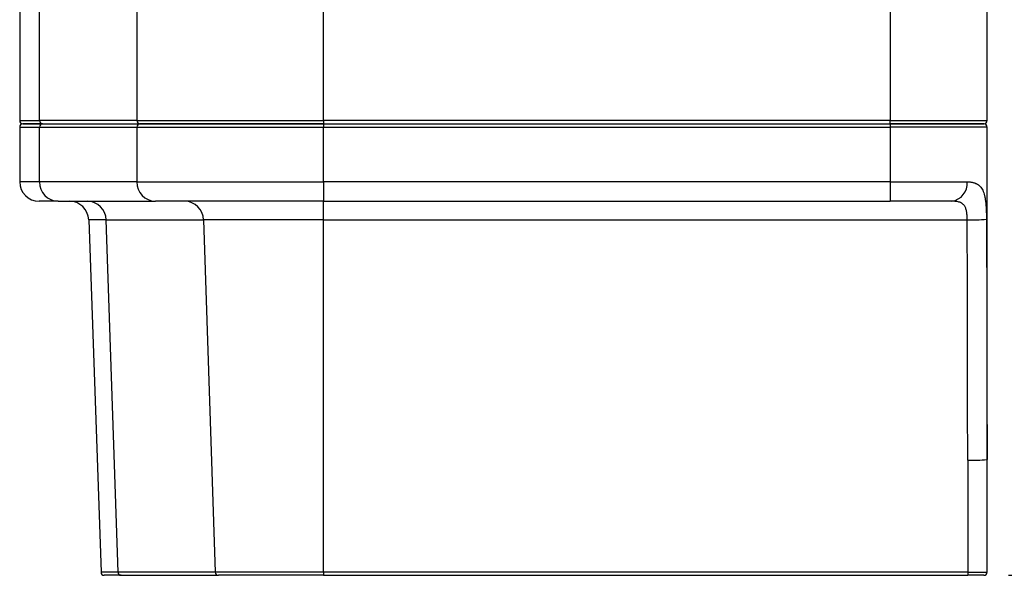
# Model space of a CAD drawing. Header units: millimetres. Extents: x 32 to 1440, y 32 to 1048.
# Tile 20 of 30: x 931 to 1084, y 431 to 517. Entities that reach past the tile are written whole.
import ezdxf

# ---------------------------------------------------------------- set-up
doc = ezdxf.new("R2010")
doc.units = ezdxf.units.MM
doc.header["$LTSCALE"] = 5
doc.layers.add('DIMENSIONS', color=140, linetype='Continuous', lineweight=25)
doc.styles.add('SLDTEXTSTYLE0', font='TXT', dxfattribs={"width": 0.7})
doc.dimstyles.new('SLDDIMSTYLE0', dxfattribs={"dimtxt": 10.790039, "dimasz": 16.51, "dimexe": 0, "dimexo": 0.0625, "dimgap": 2.69751, "dimtad": 0, "dimtih": 1, "dimtoh": 1, "dimrnd": 1e-09, "dimzin": 4, "dimdsep": 46, "dimtxsty": 'SLDTEXTSTYLE0', "dimsah": 1, "dimcen": 0.09, "dimadec": 0, "dimazin": 1, "dimtfac": 1, "dimtofl": 0, "dimtmove": 0, "dimatfit": 3, "dimfxl": 0, "dimfrac": 2, "dimtolj": 1, "dimtzin": 12, "dimarcsym": 0})

# ---------------------------------------------------------------- blocks, each defined once
blk = doc.blocks.new('_D_5')
at = {"layer": 'DIMENSIONS'}
for p, q in [((1058.55, 615.8), (1150.54, 615.8)), ((1134.67, 615.8), (1134.67, 547.45)), ((1118.64, 527.88), (1115.01, 527.88)), ((1115.01, 527.88), (1115.01, 510.73)), ((1150.7, 527.88), (1154.32, 527.88)), ((1154.32, 527.88), (1154.32, 510.73)), ((1115.01, 510.73), (1118.64, 510.73)), ((1154.32, 510.73), (1150.7, 510.73)), ((1134.67, 430.8), (1134.67, 508.32)), ((1084.42, 430.8), (1150.54, 430.8))]:
    blk.add_line(p, q, dxfattribs=at)
for points in [[(1134.67, 615.8), (1132.13, 599.29), (1137.21, 599.29)], [(1134.67, 430.8), (1137.21, 447.31), (1132.13, 447.31)]]:
    blk.add_solid(points, dxfattribs=at)
at = {"layer": 'DIMENSIONS', "char_height": 10.583, "attachment_point": 1, "style": 'SLDTEXTSTYLE0'}
for s, insert in [('185.0', (1114.15, 543.94)), ('7.28', (1118.64, 524.37))]:
    blk.add_mtext(s, dxfattribs=dict(at, insert=insert))

msp = doc.modelspace()

# ---------------------------------------------------------------- linework, layer by layer
for p, q in [((1081.0691, 501.30067), (1081.0691, 573.121179)), ((1066.0691, 565.80067), (1066.0691, 501.30067)), ((978.204337, 501.30067), (978.204337, 524.003953)), ((931.0691, 520.791692), (931.0691, 501.30067)), ((934.135775, 501.30067), (934.135775, 519.832802)), ((949.226562, 519.132532), (949.226562, 501.30067)), ((931.0691, 501.30067), (934.135775, 501.30067)), ((949.226562, 501.30067), (934.135775, 501.30067)), ((934.618738, 500.80067), (949.709525, 500.80067)), ((949.226562, 501.30067), (978.204337, 501.30067)), ((1066.0691, 501.30067), (978.204337, 501.30067)), ((978.204337, 501.30067), (978.204337, 500.80067)), ((978.204337, 500.80067), (978.204337, 500.30067)), ((978.204337, 500.80067), (1066.0691, 500.80067)), ((1066.0691, 501.30067), (1081.0691, 501.30067)), ((1066.0691, 500.80067), (1066.0691, 501.30067)), ((1066.0691, 500.80067), (1066.0691, 500.30067)), ((931.0691, 500.30067), (934.135775, 500.30067)), ((931.0691, 500.30067), (931.0691, 491.80067)), ((934.135775, 500.30067), (949.226562, 500.30067)), ((934.135775, 491.80067), (934.135775, 500.30067)), ((949.226562, 500.30067), (978.204337, 500.30067)), ((949.226562, 500.30067), (949.226562, 491.80067)), ((978.204337, 500.30067), (1066.0691, 500.30067)), ((978.204337, 491.80067), (978.204337, 500.30067)), ((1081.0691, 500.30067), (1066.0691, 500.30067)), ((1066.0691, 500.30067), (1066.0691, 491.80067)), ((1081.0691, 448.762281), (1081.0691, 500.30067)), ((934.135775, 491.80067), (931.0691, 491.80067)), ((949.226562, 491.80067), (934.135775, 491.80067)), ((949.226562, 491.80067), (978.204337, 491.80067)), ((978.204337, 491.80067), (978.204337, 488.80067)), ((1066.0691, 491.80067), (978.204337, 491.80067)), ((1066.0691, 491.80067), (1066.0691, 488.80067)), ((1066.0691, 491.80067), (1077.977134, 491.80067)), ((937.033553, 488.80067), (952.124339, 488.80067)), ((978.204337, 488.80067), (1066.0691, 488.80067)), ((978.204337, 485.905369), (978.204337, 488.80067)), ((944.47225, 485.905369), (941.770206, 485.905369)), ((941.770206, 485.905369), (943.677653, 431.283221)), ((944.47225, 485.905369), (959.563037, 485.905369)), ((946.314703, 431.283221), (944.47225, 485.905369)), ((978.204337, 485.905369), (959.563037, 485.905369)), ((959.563037, 485.905369), (961.405489, 431.283221)), ((978.204337, 485.905369), (1077.998397, 485.905369)), ((978.204337, 431.283221), (978.204337, 485.905369)), ((1078.0691, 448.657583), (1078.0691, 431.283221)), ((1081.0691, 431.30067), (1081.0691, 448.762281)), ((946.314703, 431.283221), (943.677653, 431.283221)), ((961.405489, 431.283221), (946.314703, 431.283221)), ((946.797372, 430.80067), (961.888158, 430.80067)), ((978.204337, 431.283221), (961.405489, 431.283221)), ((1078.0691, 431.283221), (978.204337, 431.283221)), ((978.204337, 431.283221), (978.204337, 430.80067)), ((978.204337, 430.80067), (1078.0691, 430.80067)), ((1078.0691, 431.283221), (1078.0691, 430.80067))]:
    msp.add_line(p, q)
for centre, radius, start, end in [((931.5691, 501.30067), 0.5, 180, 270), ((931.5691, 500.30067), 0.5, 90, 180), ((934.627407, 501.292297), 0.491703, 179.0242395, 268.98981489), ((934.627407, 500.309044), 0.491703, 91.01018511, 180.9757605), ((949.718194, 501.292297), 0.491703, 179.0242395, 268.98981489), ((949.718194, 500.309044), 0.491703, 91.01018511, 180.9757605), ((1080.5691, 501.30067), 0.5, 270, 0), ((1080.5691, 500.30067), 0.5, 0, 90), ((934.0691, 491.80067), 3, 180, 270), ((937.085566, 491.75043), 2.950218, 179.0242395, 268.98981489), ((952.176352, 491.75043), 2.950218, 179.0242395, 268.98981489), ((1075.246189, 491.523341), 2.744991, 277.31151895, 5.7985406), ((938.772033, 485.80067), 3, 2, 90), ((941.526656, 485.855064), 2.946023, 0.97839674, 89.03566616), ((956.617443, 485.855064), 2.946023, 0.97839674, 89.03566616), ((1078.535908, 513.122355), 27.222293, 268.86860672, 275.15263214), ((1078.818186, 470.226388), 21.581809, 268.01091196, 275.98665332), ((944.177349, 431.30067), 0.5, 182, 270), ((946.805635, 431.291605), 0.491004, 180.97839674, 269.03566616), ((961.896422, 431.291605), 0.491004, 180.97839674, 269.03566616), ((1080.5691, 431.30067), 0.5, 270, 0)]:
    msp.add_arc(centre, radius, start, end)
for points, knots in [([(931.5691, 500.80067), (931.570122, 500.80067), (931.572167, 500.80067), (931.588718, 500.80067), (931.615143, 500.80067), (931.652407, 500.80067), (931.700253, 500.80067), (931.758749, 500.80067), (931.827877, 500.80067), (931.907642, 500.80067), (931.998042, 500.80067), (932.099078, 500.80067), (932.210751, 500.80067), (932.362125, 500.80067), (932.563666, 500.80067), (932.828525, 500.80067), (933.12416, 500.80067), (933.450374, 500.80067), (933.807901, 500.80067), (934.194, 500.80067), (934.477117, 500.80067), (934.618738, 500.80067)], [0, 0, 0, 0, 0.0417105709, 0.083396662, 0.125063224, 0.1667152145, 0.2083575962, 0.2499953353, 0.2916333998, 0.3332767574, 0.3749303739, 0.4165992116, 0.4582882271, 0.5000023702, 0.5714902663, 0.6429166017, 0.7143063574, 0.7856845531, 0.8570762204, 0.928506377, 1, 1, 1, 1]), ([(934.618738, 500.80067), (934.53541, 500.80067), (934.368802, 500.80067), (934.132009, 500.80067), (933.904931, 500.80067), (933.688502, 500.80067), (933.482473, 500.80067), (933.286909, 500.80067), (933.101793, 500.80067), (932.92713, 500.80067), (932.762919, 500.80067), (932.60916, 500.80067), (932.465852, 500.80067), (932.30142, 500.80067), (932.126516, 500.80067), (931.954578, 500.80067), (931.813946, 500.80067), (931.704417, 500.80067), (931.626751, 500.80067), (931.578109, 500.80067), (931.572104, 500.80067), (931.5691, 500.80067)], [0, 0, 0, 0, 0.0417105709, 0.083396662, 0.125063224, 0.1667152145, 0.2083575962, 0.2499953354, 0.2916333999, 0.3332767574, 0.3749303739, 0.4165992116, 0.4582882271, 0.5000023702, 0.5714902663, 0.6429166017, 0.7143063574, 0.7856845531, 0.8570762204, 0.928506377, 1, 1, 1, 1]), ([(949.709525, 500.80067), (949.754491, 500.80067), (949.844377, 500.80067), (949.989934, 500.80067), (950.143241, 500.80067), (950.305073, 500.80067), (950.475222, 500.80067), (950.653745, 500.80067), (950.840624, 500.80067), (951.035869, 500.80067), (951.488863, 500.80067), (952.271061, 500.80067), (953.513948, 500.80067), (954.93601, 500.80067), (957.080073, 500.80067), (960.159626, 500.80067), (963.669142, 500.80067), (966.656276, 500.80067), (968.941767, 500.80067), (971.267995, 500.80067), (973.13654, 500.80067), (974.534173, 500.80067), (975.448492, 500.80067), (976.365078, 500.80067), (977.283949, 500.80067), (977.897387, 500.80067), (978.204337, 500.80067)], [0, 0, 0, 0, 0.013257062, 0.0265005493, 0.0397344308, 0.0529626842, 0.066189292, 0.0794182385, 0.0926535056, 0.1058990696, 0.1191588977, 0.1811725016, 0.24319982, 0.3069657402, 0.3707452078, 0.5000016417, 0.6292580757, 0.6930239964, 0.7568034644, 0.8188170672, 0.8808443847, 0.9046964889, 0.9285148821, 0.9523227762, 0.9761434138, 1, 1, 1, 1]), ([(978.204337, 500.80067), (978.03377, 500.80067), (977.692811, 500.80067), (977.181736, 500.80067), (976.671338, 500.80067), (976.161617, 500.80067), (975.652572, 500.80067), (975.144204, 500.80067), (974.636515, 500.80067), (974.129497, 500.80067), (973.002927, 500.80067), (971.268151, 500.80067), (968.942105, 500.80067), (966.656437, 500.80067), (963.66929, 500.80067), (960.159625, 500.80067), (957.080203, 500.80067), (954.936116, 500.80067), (953.514143, 500.80067), (952.271137, 500.80067), (951.428616, 500.80067), (950.876122, 500.80067), (950.542532, 500.80067), (950.236562, 500.80067), (949.955701, 500.80067), (949.791625, 500.80067), (949.709525, 500.80067)], [0, 0, 0, 0, 0.013257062, 0.0265005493, 0.0397344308, 0.0529626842, 0.066189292, 0.0794182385, 0.0926535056, 0.1058990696, 0.1191588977, 0.1811725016, 0.24319982, 0.3069657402, 0.3707452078, 0.5000016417, 0.6292580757, 0.6930239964, 0.7568034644, 0.8188170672, 0.8808443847, 0.9046964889, 0.9285148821, 0.9523227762, 0.9761434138, 1, 1, 1, 1]), ([(1066.0691, 500.80067), (1066.19564, 500.80067), (1066.448511, 500.80067), (1066.827334, 500.80067), (1067.205272, 500.80067), (1067.582325, 500.80067), (1067.958491, 500.80067), (1068.333778, 500.80067), (1069.044867, 500.80067), (1070.082211, 500.80067), (1071.433094, 500.80067), (1072.750579, 500.80067), (1074.455678, 500.80067), (1076.395475, 500.80067), (1077.969944, 500.80067), (1078.966062, 500.80067), (1079.565673, 500.80067), (1080.026682, 500.80067), (1080.292429, 500.80067), (1080.437985, 500.80067), (1080.513276, 500.80067), (1080.560397, 500.80067), (1080.566197, 500.80067), (1080.5691, 500.80067)], [0, 0, 0, 0, 0.01667806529, 0.03332858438, 0.04996293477, 0.06659252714, 0.08322878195, 0.09988310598, 0.11656686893, 0.17831824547, 0.24009266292, 0.30441822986, 0.36876693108, 0.50000336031, 0.63123978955, 0.69556535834, 0.75991406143, 0.82166543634, 0.8834398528, 0.91260611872, 0.94171410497, 0.97082500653, 1, 1, 1, 1]), ([(1080.5691, 500.80067), (1080.5691, 500.80067), (1079.041349, 500.80067), (1073.602947, 500.80067), (1069.91463, 500.80067), (1066.0691, 500.80067)], [0, 0, 0, 0, 0.5, 0.5, 1, 1, 1, 1]), ([(1077.977134, 491.80067), (1078.042591, 491.799983), (1078.172505, 491.79862), (1078.358762, 491.787383), (1078.536947, 491.769382), (1078.706752, 491.743984), (1078.868502, 491.711354), (1079.022362, 491.671448), (1079.16854, 491.624277), (1079.307248, 491.569838), (1079.608542, 491.428372), (1080.010664, 491.129521), (1080.421811, 490.51588), (1080.656979, 489.827829), (1080.789793, 489.163552), (1080.864761, 488.609669), (1080.917773, 488.012793), (1080.947197, 487.478047), (1080.963461, 487.03675), (1080.97233, 486.697501), (1080.978302, 486.355164), (1080.979914, 486.125129), (1080.980721, 486.010067)], [0, 0, 0, 0, 0.0294293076, 0.0584091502, 0.0869551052, 0.1150834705, 0.1428112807, 0.1701563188, 0.197137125, 0.2237729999, 0.2500840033, 0.3781415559, 0.4996138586, 0.6241640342, 0.6875200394, 0.7494570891, 0.8125472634, 0.8744879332, 0.9061512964, 0.9375177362, 0.9687467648, 1, 1, 1, 1]), ([(978.204337, 488.80067), (972.260944, 488.80067), (966.482988, 488.80067), (957.052568, 488.80067), (953.662602, 488.80067), (952.124339, 488.80067)], [0, 0, 0, 0, 0.5, 0.5, 1, 1, 1, 1]), ([(1077.998397, 485.905369), (1077.996841, 486.109668), (1077.990983, 486.310583), (1077.967377, 486.705668), (1077.949511, 486.898624), (1077.895293, 487.26274), (1077.858406, 487.437294), (1077.755656, 487.760202), (1077.690669, 487.906563), (1077.521913, 488.16997), (1077.416792, 488.2872), (1077.167249, 488.481692), (1077.02206, 488.560812), (1076.683372, 488.685717), (1076.491012, 488.730499), (1076.072013, 488.787639), (1075.843601, 488.80067), (1075.595527, 488.80067)], [0, 0, 0, 0, 0.125, 0.125, 0.25, 0.25, 0.375, 0.375, 0.5, 0.5, 0.625, 0.625, 0.75, 0.75, 0.875, 0.875, 1, 1, 1, 1]), ([(1080.980721, 486.010067), (1080.991166, 483.687581), (1081.014401, 478.521624), (1081.042028, 469.991166), (1081.064431, 459.897725), (1081.067471, 452.647759), (1081.0691, 448.762281)], [0, 0, 0, 0, 0.1870580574, 0.4160774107, 0.6870580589, 1, 1, 1, 1]), ([(978.204337, 430.80067), (974.486029, 430.80067), (970.871222, 430.80067), (964.971358, 430.80067), (962.850527, 430.80067), (961.888158, 430.80067)], [0, 0, 0, 0, 0.5, 0.5, 1, 1, 1, 1]), ([(1078.0691, 431.283221), (1078.46187, 431.283221), (1078.854343, 431.283675), (1079.579957, 431.285423), (1079.91274, 431.286716), (1080.4681, 431.289947), (1080.690459, 431.291882), (1080.991018, 431.296103), (1081.0691, 431.298386), (1081.0691, 431.30067)], [0, 0, 0, 0, 0.25, 0.25, 0.5, 0.5, 0.75, 0.75, 1, 1, 1, 1]), ([(1080.5691, 430.80067), (1080.5691, 430.80067), (1080.504031, 430.80067), (1080.253566, 430.80067), (1080.068267, 430.80067), (1079.605466, 430.80067), (1079.328147, 430.80067), (1078.723469, 430.80067), (1078.396408, 430.80067), (1078.0691, 430.80067)], [0, 0, 0, 0, 0.25, 0.25, 0.5, 0.5, 0.75, 0.75, 1, 1, 1, 1])]:
    msp.add_open_spline(points, degree=3, knots=knots)
for points in [[(937.033553, 488.80067), (935.06577, 488.80067), (934.0691, 488.80067), (934.0691, 488.80067)], [(1075.595527, 488.80067), (1073.324984, 488.80067), (1069.802999, 488.80067), (1066.0691, 488.80067)], [(1078.0691, 448.657583), (1078.0691, 461.110245), (1078.045393, 473.562661), (1077.998397, 485.905369)], [(946.797372, 430.80067), (945.058219, 430.80067), (944.177349, 430.80067), (944.177349, 430.80067)]]:
    msp.add_open_spline(points, degree=3)

# ---------------------------------------------------------------- dimensions: what is measured, and where the dimension line sits
at = {"layer": 'DIMENSIONS'}
dim = msp.add_linear_dim(base=(1134.667141, 430.80067), p1=(1052.201586, 615.80067), p2=(1078.0691, 430.80067), angle=90, dimstyle='SLDDIMSTYLE0', dxfattribs=at)
dim.commit()
dim.dimension.update_dxf_attribs({"geometry": '_D_5', "text_midpoint": (1134.667141, 527.880697), "dimtype": 160})

doc.saveas('drawing.dxf')
